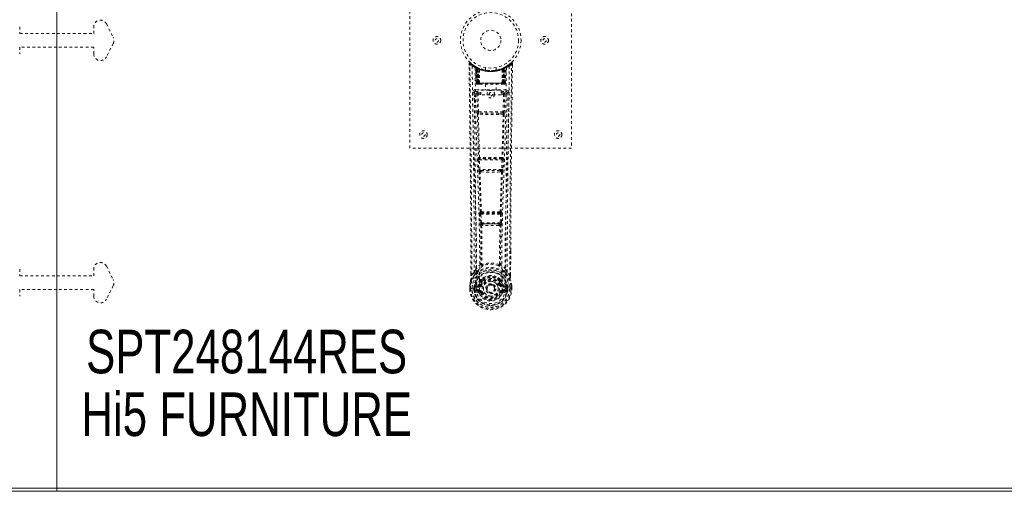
# Model space of a CAD drawing. Header units: inches. Extents: x 28 to 172, y 67 to 114.
# Tile 5 of 8: x 99 to 135, y 67 to 84. Entities that reach past the tile are written whole.
import ezdxf

# ---------------------------------------------------------------- set-up
doc = ezdxf.new("R2010")
doc.units = ezdxf.units.IN
doc.header["$MEASUREMENT"] = 0
doc.linetypes.add('SLD-Dashed', pattern=[0.075, 0.05, -0.025])
doc.linetypes.add('SLD-Solid', pattern=[0])
doc.layers.add('HI5-SYMBOLTEXT', color=5, linetype='SLD-Solid')
doc.styles.add('SLDTEXTSTYLE0', font='TXT', dxfattribs={"width": 0.75})

# ---------------------------------------------------------------- blocks, each defined once
blk = doc.blocks.new('SW_NOTE_0')
at = {"layer": 'HI5-SYMBOLTEXT', "color": 0, "char_height": 1.62, "attachment_point": 1, "style": 'SLDTEXTSTYLE0'}
for s, insert in [('SPT248144RES', (0, 2.088)), ('Hi5 FURNITURE', (-0.172, -0.24))]:
    blk.add_mtext(s, dxfattribs=dict(at, insert=insert))

msp = doc.modelspace()

# ---------------------------------------------------------------- linework, layer by layer
at = {"color": 7, "linetype": 'SLD-Solid', "lineweight": 15}
for p, q in [((100.124, 66.623), (100.124, 113.887)), ((100.124, 113.887), (100.124, 66.623)), ((28.492, 66.623), (100.124, 66.623)), ((28.492, 66.623), (100.124, 66.623)), ((100.124, 66.623), (171.755, 66.623)), ((100.124, 66.623), (171.755, 66.623)), ((100.124, 66.505), (100.124, 66.623)), ((100.124, 66.623), (100.124, 66.505)), ((100.124, 66.505), (28.374, 66.505)), ((171.874, 66.505), (100.124, 66.505))]:
    msp.add_line(p, q, dxfattribs=at)
at = {"color": 7, "linetype": 'SLD-Dashed', "lineweight": 0}
for p, q in [((113.242, 79.255), (113.242, 87.255)), ((119.242, 87.255), (119.242, 79.255)), ((98.749, 83.755), (98.749, 83.505)), ((101.499, 83.505), (101.499, 83.755)), ((101.972, 83.867), (102.222, 83.367)), ((98.749, 83.505), (100.124, 83.505)), ((100.124, 83.505), (101.499, 83.505)), ((98.749, 83.005), (98.749, 82.755)), ((100.124, 83.005), (98.749, 83.005)), ((101.499, 83.005), (100.124, 83.005)), ((101.499, 82.755), (101.499, 83.005)), ((102.222, 83.144), (101.972, 82.644)), ((115.435, 82.396), (115.436, 82.329)), ((115.465, 82.397), (115.485, 82.419)), ((115.526, 82.384), (115.484, 82.418)), ((115.674, 82.281), (115.66, 82.289)), ((115.679, 82.277), (115.666, 82.285)), ((115.727, 82.253), (115.692, 82.271)), ((116.792, 82.271), (116.725, 82.237)), ((116.823, 82.289), (116.81, 82.281)), ((116.999, 82.418), (116.957, 82.384)), ((117.048, 82.397), (117.018, 82.397)), ((117.046, 82.333), (117.047, 82.397)), ((117.047, 82.33), (117.048, 82.397)), ((117.047, 82.33), (117.048, 82.396)), ((115.688, 82.257), (115.675, 82.265)), ((115.696, 81.659), (115.675, 82.265)), ((115.709, 81.659), (115.688, 82.257)), ((115.707, 82.249), (115.73, 81.656)), ((115.775, 82.211), (115.707, 82.246)), ((115.727, 81.659), (115.707, 82.246)), ((115.721, 82.256), (115.747, 82.242)), ((115.735, 82.216), (115.747, 82.242)), ((115.735, 82.216), (115.735, 81.659)), ((115.742, 82.213), (115.735, 82.216)), ((115.742, 82.213), (115.755, 82.239)), ((115.742, 81.659), (115.742, 82.213)), ((115.759, 82.237), (115.744, 82.244)), ((115.747, 82.242), (115.755, 82.239)), ((115.748, 82.21), (115.76, 82.236)), ((115.748, 81.659), (115.748, 82.21)), ((115.748, 82.21), (115.755, 82.206)), ((115.755, 82.206), (115.767, 82.233)), ((115.755, 82.206), (115.755, 81.659)), ((115.759, 82.236), (115.759, 82.237)), ((115.767, 82.201), (115.778, 82.227)), ((115.767, 82.201), (115.767, 81.659)), ((115.773, 82.198), (115.767, 82.201)), ((115.773, 82.198), (115.785, 82.225)), ((115.773, 81.659), (115.773, 82.198)), ((115.775, 82.211), (115.776, 82.21)), ((115.795, 81.659), (115.775, 82.211)), ((115.776, 82.21), (115.795, 81.659)), ((115.778, 82.227), (115.785, 82.225)), ((115.826, 81.659), (115.821, 82.181)), ((116.042, 82.244), (116.042, 82.148)), ((116.442, 82.148), (116.442, 82.244)), ((116.658, 81.659), (116.662, 82.181)), ((116.688, 81.659), (116.707, 82.21)), ((116.708, 82.211), (116.689, 81.659)), ((116.699, 82.225), (116.705, 82.227)), ((116.699, 82.225), (116.71, 82.198)), ((116.705, 82.227), (116.717, 82.201)), ((116.707, 82.21), (116.708, 82.211)), ((116.776, 82.246), (116.708, 82.211)), ((116.717, 82.201), (116.71, 82.198)), ((116.71, 82.198), (116.71, 81.659)), ((116.724, 82.236), (116.717, 82.233)), ((116.717, 81.659), (116.717, 82.201)), ((116.731, 82.24), (116.723, 82.236)), ((116.723, 82.236), (116.735, 82.21)), ((116.725, 82.237), (116.724, 82.236)), ((116.728, 82.206), (116.735, 82.21)), ((116.728, 81.659), (116.728, 82.206)), ((116.729, 82.239), (116.736, 82.242)), ((116.741, 82.213), (116.729, 82.239)), ((116.735, 82.21), (116.735, 81.659)), ((116.736, 82.242), (116.745, 82.246)), ((116.736, 82.242), (116.749, 82.216)), ((116.749, 82.216), (116.741, 82.213)), ((116.741, 82.213), (116.741, 81.659)), ((116.748, 81.659), (116.749, 82.216)), ((116.754, 81.656), (116.776, 82.249)), ((116.756, 81.659), (116.776, 82.246)), ((116.774, 81.659), (116.795, 82.257)), ((116.787, 81.659), (116.809, 82.265)), ((116.809, 82.265), (116.795, 82.257)), ((115.696, 81.659), (115.709, 81.659)), ((115.735, 81.659), (115.696, 81.659)), ((115.727, 81.659), (115.795, 81.659)), ((115.735, 81.659), (115.742, 81.659)), ((115.735, 81.63), (115.743, 81.63)), ((115.739, 81.63), (115.749, 81.63)), ((116.741, 81.659), (115.742, 81.659)), ((115.755, 81.659), (115.748, 81.659)), ((115.749, 81.63), (115.755, 81.63)), ((115.755, 81.659), (116.728, 81.659)), ((115.757, 81.63), (115.811, 81.63)), ((115.767, 81.659), (115.773, 81.659)), ((115.767, 81.63), (115.773, 81.63)), ((116.71, 81.659), (115.773, 81.659)), ((115.811, 81.63), (115.773, 81.63)), ((115.795, 81.659), (115.826, 81.659)), ((115.795, 81.659), (115.795, 81.659)), ((115.825, 81.63), (115.833, 81.63)), ((115.826, 81.659), (116.658, 81.659)), ((115.833, 81.63), (116.65, 81.63)), ((116.047, 81.63), (116.047, 81.408)), ((116.437, 81.408), (116.437, 81.63)), ((116.65, 81.63), (116.658, 81.63)), ((116.658, 81.659), (116.688, 81.659)), ((116.672, 81.63), (116.726, 81.63)), ((116.71, 81.63), (116.672, 81.63)), ((116.689, 81.659), (116.688, 81.659)), ((116.689, 81.659), (116.756, 81.659)), ((116.71, 81.659), (116.717, 81.659)), ((116.71, 81.63), (116.716, 81.63)), ((116.735, 81.659), (116.728, 81.659)), ((116.728, 81.63), (116.735, 81.63)), ((116.735, 81.63), (116.744, 81.63)), ((116.741, 81.659), (116.748, 81.659)), ((116.741, 81.63), (116.748, 81.63)), ((116.787, 81.659), (116.748, 81.659)), ((116.774, 81.659), (116.787, 81.659)), ((115.631, 81.323), (115.629, 81.315)), ((115.629, 81.313), (115.633, 81.025)), ((115.674, 81.421), (115.674, 81.361)), ((116.809, 81.421), (115.674, 81.421)), ((115.674, 81.361), (115.872, 81.361)), ((115.723, 81.258), (115.739, 80.597)), ((115.768, 81.304), (115.768, 81.259)), ((115.872, 81.304), (115.768, 81.304)), ((115.783, 80.598), (115.768, 81.259)), ((115.872, 81.259), (115.768, 81.259)), ((115.872, 81.228), (115.872, 81.408)), ((115.872, 81.408), (116.622, 81.408)), ((116.622, 81.228), (115.872, 81.228)), ((116.622, 81.408), (116.622, 81.228)), ((116.622, 81.361), (116.809, 81.361)), ((116.716, 81.304), (116.622, 81.304)), ((116.716, 81.259), (116.622, 81.259)), ((116.716, 81.259), (116.7, 80.598)), ((116.716, 81.304), (116.716, 81.259)), ((116.76, 81.258), (116.745, 80.597)), ((116.809, 81.361), (116.809, 81.421)), ((116.851, 81.026), (116.854, 81.313)), ((116.854, 81.315), (116.853, 81.323)), ((115.937, 80.506), (115.78, 80.513)), ((116.7, 80.598), (115.783, 80.598)), ((115.944, 80.555), (115.791, 80.557)), ((116.539, 80.555), (115.944, 80.555)), ((116.692, 80.557), (116.539, 80.555)), ((116.703, 80.513), (116.547, 80.506)), ((119.242, 79.255), (113.242, 79.255)), ((115.776, 78.813), (115.794, 78.46)), ((115.791, 78.906), (115.783, 78.903)), ((115.821, 78.815), (116.662, 78.815)), ((115.838, 78.463), (115.821, 78.815)), ((115.827, 78.86), (115.836, 78.864)), ((116.656, 78.86), (115.827, 78.86)), ((116.662, 78.815), (116.645, 78.463)), ((116.648, 78.864), (116.656, 78.86)), ((116.707, 78.813), (116.69, 78.46)), ((116.701, 78.903), (116.692, 78.906)), ((116.645, 78.463), (115.838, 78.463)), ((115.843, 78.367), (115.876, 78.366)), ((115.885, 78.418), (115.853, 78.418)), ((115.885, 78.418), (116.599, 78.418)), ((116.599, 78.418), (116.63, 78.418)), ((116.608, 78.366), (116.64, 78.367)), ((115.831, 76.795), (115.848, 76.478)), ((115.855, 76.89), (115.841, 76.885)), ((115.876, 76.798), (116.608, 76.798)), ((115.892, 76.48), (115.876, 76.798)), ((115.885, 76.842), (115.899, 76.847)), ((116.598, 76.842), (115.885, 76.842)), ((116.584, 76.847), (116.598, 76.842)), ((116.608, 76.798), (116.591, 76.48)), ((116.628, 76.89), (116.643, 76.885)), ((116.652, 76.795), (116.635, 76.478)), ((116.591, 76.48), (115.892, 76.48)), ((115.95, 76.435), (115.911, 76.436)), ((115.95, 76.435), (116.533, 76.435)), ((116.573, 76.436), (116.533, 76.435)), ((115.902, 76.382), (115.943, 76.382)), ((116.541, 76.382), (116.581, 76.382)), ((116.978, 75.447), (116.978, 74.523)), ((116.979, 74.523), (116.982, 75.447)), ((98.749, 74.755), (98.749, 74.505)), ((101.499, 74.505), (101.499, 74.755)), ((101.972, 74.867), (102.222, 74.367)), ((115.63, 74.64), (115.534, 74.524)), ((115.914, 74.942), (115.914, 74.942)), ((116.569, 74.942), (116.569, 74.942)), ((116.949, 74.524), (116.853, 74.64)), ((98.749, 74.505), (100.124, 74.505)), ((100.124, 74.505), (101.499, 74.505)), ((115.504, 74.523), (115.504, 74.576)), ((115.506, 74.577), (115.506, 74.523)), ((115.874, 74.338), (115.873, 74.319)), ((115.881, 74.366), (115.893, 74.384)), ((115.897, 74.332), (115.897, 74.314)), ((116.587, 74.314), (116.586, 74.332)), ((116.591, 74.384), (116.602, 74.366)), ((116.61, 74.338), (116.61, 74.319)), ((98.749, 74.005), (98.749, 73.755)), ((100.124, 74.005), (98.749, 74.005)), ((101.499, 74.005), (100.124, 74.005)), ((101.499, 73.755), (101.499, 74.005)), ((102.222, 74.144), (101.972, 73.644)), ((115.462, 74.142), (115.462, 74.138)), ((115.462, 74.022), (115.462, 74.138)), ((115.462, 74.022), (115.466, 74.022)), ((115.463, 74.138), (115.463, 74.021)), ((115.466, 74.022), (115.519, 74.022)), ((115.492, 74.138), (115.492, 74.024)), ((115.519, 74.022), (115.542, 74.022)), ((115.542, 74.022), (115.701, 74.022)), ((115.613, 74.095), (115.613, 74.096)), ((115.613, 74.024), (115.613, 74.095)), ((115.613, 74.024), (115.613, 74.024)), ((115.643, 74.095), (115.648, 74.113)), ((115.643, 74.094), (115.643, 74.025)), ((115.648, 74.024), (115.643, 74.025)), ((115.648, 74.113), (115.648, 74.103)), ((115.648, 74.103), (115.648, 74.024)), ((115.658, 74.144), (115.655, 74.14)), ((115.659, 74.144), (115.669, 74.156)), ((115.666, 73.904), (115.785, 73.881)), ((115.784, 74.177), (115.669, 74.156)), ((115.669, 74.156), (115.669, 74.156)), ((115.669, 74.156), (115.669, 74.156)), ((115.683, 74.122), (115.813, 74.147)), ((115.683, 74.122), (115.683, 74.092)), ((115.813, 74.122), (115.683, 74.122)), ((115.813, 74.092), (115.683, 74.092)), ((115.696, 73.97), (115.696, 73.94)), ((115.696, 73.97), (115.813, 73.97)), ((115.813, 73.92), (115.696, 73.94)), ((115.696, 73.94), (115.813, 73.94)), ((115.813, 74.147), (115.813, 74.122)), ((115.813, 74.092), (115.813, 74.122)), ((115.813, 73.97), (115.813, 73.94)), ((115.813, 73.92), (115.813, 73.94)), ((115.818, 73.985), (115.818, 73.987)), ((115.868, 74.188), (115.895, 74.177)), ((115.873, 73.876), (115.869, 73.884)), ((115.895, 73.886), (115.873, 73.876)), ((116.085, 74.031), (116.086, 74.047)), ((116.085, 74.023), (116.085, 74.031)), ((116.588, 74.177), (116.616, 74.188)), ((116.611, 73.876), (116.588, 73.886)), ((116.611, 73.876), (116.665, 73.854)), ((116.665, 73.987), (116.665, 73.985)), ((116.67, 74.147), (116.8, 74.122)), ((116.67, 74.147), (116.67, 74.122)), ((116.8, 74.122), (116.67, 74.122)), ((116.67, 74.092), (116.67, 74.122)), ((116.8, 74.092), (116.67, 74.092)), ((116.67, 73.97), (116.67, 73.94)), ((116.67, 73.97), (116.787, 73.97)), ((116.787, 73.94), (116.67, 73.92)), ((116.67, 73.92), (116.67, 73.94)), ((116.67, 73.94), (116.787, 73.94)), ((116.698, 73.881), (116.817, 73.904)), ((116.814, 74.156), (116.7, 74.177)), ((116.783, 74.022), (116.941, 74.022)), ((116.787, 73.94), (116.787, 73.97)), ((116.8, 74.092), (116.8, 74.122)), ((116.814, 74.156), (116.825, 74.145)), ((116.825, 74.145), (116.825, 74.145)), ((116.825, 74.144), (116.825, 74.145)), ((116.829, 74.14), (116.825, 74.144)), ((116.835, 74.113), (116.835, 74.103)), ((116.84, 74.095), (116.835, 74.113)), ((116.835, 74.103), (116.835, 74.024)), ((116.835, 74.024), (116.841, 74.025)), ((116.87, 74.096), (116.841, 74.094)), ((116.841, 74.025), (116.841, 74.094)), ((116.87, 74.096), (116.87, 74.095)), ((116.87, 74.095), (116.87, 74.025)), ((116.941, 74.022), (116.964, 74.022)), ((116.964, 74.022), (117.017, 74.022)), ((116.992, 74.024), (116.992, 74.138)), ((117.017, 74.022), (117.021, 74.022)), ((117.02, 74.021), (117.02, 74.138)), ((117.021, 74.138), (117.021, 74.142)), ((117.021, 74.022), (117.021, 74.138))]:
    msp.add_line(p, q, dxfattribs=at)
at = {"color": 7, "linetype": 'SLD-Dashed', "lineweight": 0, "flags": 128}
for points in [[(115.483, 82.417), (115.476, 82.421), (115.468, 82.423), (115.46, 82.424), (115.452, 82.422), (115.445, 82.419), (115.44, 82.413), (115.437, 82.407), (115.435, 82.399)], [(115.504, 74.576), (115.496, 77.146), (115.469, 79.771), (115.435, 82.397)], [(115.435, 82.397), (115.436, 82.396), (115.437, 82.396), (115.444, 82.397), (115.454, 82.397), (115.459, 82.397), (115.465, 82.397)], [(115.534, 74.524), (115.533, 75.988), (115.524, 77.462), (115.509, 78.909), (115.506, 79.156), (115.503, 79.415), (115.5, 79.63), (115.498, 79.859), (115.494, 80.109), (115.491, 80.38), (115.488, 80.598), (115.485, 80.861), (115.481, 81.185), (115.478, 81.395), (115.475, 81.653), (115.471, 81.915), (115.468, 82.163), (115.465, 82.397)], [(115.554, 82.303), (115.561, 81.256), (115.581, 80.211), (115.61, 79.169), (115.645, 78.131), (115.679, 77.097), (115.705, 76.067), (115.713, 75.042), (115.701, 74.022)], [(115.691, 82.272), (115.651, 82.295), (115.602, 82.327)], [(115.668, 82.282), (115.675, 82.271), (115.679, 82.257)], [(116.93, 82.303), (116.922, 81.256), (116.903, 80.211), (116.873, 79.169), (116.838, 78.131), (116.804, 77.097), (116.779, 76.067), (116.77, 75.042), (116.783, 74.022)], [(116.881, 82.328), (116.833, 82.295), (116.788, 82.27)], [(116.949, 74.524), (116.951, 75.99), (116.96, 77.462), (116.974, 78.909), (116.977, 79.13), (116.98, 79.36), (116.982, 79.563), (116.985, 79.762), (116.987, 79.977), (116.989, 80.127), (116.991, 80.284), (116.993, 80.441), (116.995, 80.558), (116.996, 80.698), (116.999, 80.86), (117.003, 81.193), (117.006, 81.397), (117.009, 81.652), (117.012, 81.913), (117.015, 82.162), (117.018, 82.397)], [(116.998, 82.419), (116.966, 82.391), (116.957, 82.384)], [(116.982, 75.447), (116.987, 77.146), (117.015, 79.771), (117.047, 82.33)], [(117.045, 82.396), (117.043, 82.404), (117.04, 82.412), (117.035, 82.418), (117.029, 82.423), (117.021, 82.426), (117.014, 82.427), (117.007, 82.425), (117, 82.421)], [(115.663, 82.248), (115.672, 81.203), (115.693, 80.16), (115.725, 79.12), (115.762, 78.084), (115.799, 77.053), (115.825, 76.026), (115.833, 75.004), (115.818, 73.988)], [(115.706, 82.254), (115.707, 82.248), (115.707, 82.246)], [(116.439, 82.148), (116.441, 82.148), (116.423, 82.145), (116.385, 82.139), (116.33, 82.134), (116.266, 82.131), (116.242, 82.13)], [(116.821, 82.248), (116.812, 81.203), (116.79, 80.16), (116.759, 79.12), (116.721, 78.085), (116.685, 77.054), (116.659, 76.027), (116.651, 75.005), (116.665, 73.988)], [(115.709, 81.659), (115.713, 81.659), (115.721, 81.659), (115.734, 81.659), (115.748, 81.659)], [(115.727, 81.66), (115.728, 81.653), (115.729, 81.651)], [(115.767, 81.659), (115.759, 81.659), (115.751, 81.659), (115.744, 81.659), (115.738, 81.659), (115.733, 81.659), (115.73, 81.659), (115.728, 81.659), (115.727, 81.659)], [(115.757, 81.63), (115.757, 81.63), (115.759, 81.63)], [(116.756, 81.659), (116.756, 81.659), (116.754, 81.659), (116.75, 81.659), (116.745, 81.659), (116.739, 81.659), (116.732, 81.659), (116.725, 81.659), (116.717, 81.659)], [(116.735, 81.659), (116.75, 81.659), (116.762, 81.659), (116.771, 81.659), (116.774, 81.659)], [(115.569, 81.315), (115.571, 81.179), (115.573, 81.007), (115.576, 80.798), (115.579, 80.553), (115.582, 80.304), (115.585, 80.085), (115.587, 79.931), (115.589, 79.793), (115.591, 79.672), (115.593, 79.516), (115.595, 79.353), (115.597, 79.197), (115.606, 78.384), (115.615, 77.566), (115.623, 76.593), (115.628, 75.603), (115.63, 74.64)], [(115.629, 81.315), (115.653, 81.287), (115.723, 81.258)], [(115.768, 81.304), (115.698, 81.332), (115.674, 81.361)], [(115.768, 81.259), (115.752, 81.259), (115.738, 81.258), (115.728, 81.258), (115.723, 81.258)], [(116.809, 81.361), (116.785, 81.332), (116.716, 81.304)], [(116.76, 81.258), (116.756, 81.258), (116.746, 81.258), (116.732, 81.259), (116.716, 81.259)], [(116.76, 81.258), (116.83, 81.287), (116.854, 81.315)], [(116.853, 74.64), (116.854, 75.16), (116.855, 75.693), (116.858, 76.239), (116.861, 76.753), (116.866, 77.283), (116.871, 77.835), (116.876, 78.324), (116.879, 78.581), (116.882, 78.854), (116.886, 79.143), (116.89, 79.447), (116.893, 79.722), (116.897, 79.963), (116.899, 80.154), (116.902, 80.369), (116.905, 80.61), (116.908, 80.835), (116.911, 81.028), (116.913, 81.188), (116.914, 81.315)], [(115.783, 80.598), (115.768, 80.598), (115.753, 80.597), (115.743, 80.597), (115.739, 80.597)], [(115.747, 80.515), (115.767, 79.709), (115.791, 78.906)], [(115.825, 78.903), (115.8, 79.707), (115.78, 80.513)], [(116.547, 80.506), (116.242, 80.506), (115.937, 80.506)], [(116.539, 80.555), (116.242, 80.555), (115.944, 80.555)], [(116.703, 80.513), (116.683, 79.707), (116.658, 78.903)], [(116.736, 80.515), (116.717, 79.709), (116.692, 78.906)], [(116.745, 80.597), (116.74, 80.597), (116.73, 80.597), (116.716, 80.598), (116.7, 80.598)], [(115.821, 78.815), (115.806, 78.814), (115.791, 78.814), (115.781, 78.813), (115.776, 78.813)], [(116.707, 78.813), (116.702, 78.813), (116.692, 78.814), (116.678, 78.814), (116.662, 78.815)], [(115.838, 78.463), (115.823, 78.462), (115.809, 78.461), (115.798, 78.461), (115.794, 78.46)], [(115.794, 78.46), (115.796, 78.428), (115.796, 78.426)], [(115.809, 78.371), (115.833, 77.629), (115.855, 76.89)], [(115.891, 76.884), (115.868, 77.624), (115.843, 78.367)], [(116.64, 78.367), (116.615, 77.624), (116.593, 76.884)], [(116.675, 78.371), (116.65, 77.629), (116.628, 76.89)], [(116.69, 78.46), (116.685, 78.461), (116.675, 78.461), (116.661, 78.462), (116.645, 78.463)], [(116.69, 78.46), (116.687, 78.428), (116.687, 78.426)], [(115.876, 76.798), (115.861, 76.797), (115.847, 76.796), (115.837, 76.796), (115.831, 76.795)], [(115.876, 76.798), (115.875, 76.806), (115.875, 76.814), (115.876, 76.822), (115.877, 76.829), (115.88, 76.839), (115.885, 76.842)], [(116.598, 76.842), (116.603, 76.839), (116.607, 76.829), (116.608, 76.822), (116.608, 76.814), (116.608, 76.806), (116.608, 76.798)], [(116.652, 76.795), (116.647, 76.796), (116.636, 76.796), (116.622, 76.797), (116.608, 76.798)], [(115.892, 76.48), (115.877, 76.479), (115.863, 76.479), (115.853, 76.478), (115.848, 76.478)], [(116.533, 76.435), (116.242, 76.434), (115.95, 76.435)], [(116.573, 76.436), (116.574, 76.436), (116.575, 76.437), (116.578, 76.44), (116.584, 76.45), (116.588, 76.464), (116.591, 76.48)], [(116.635, 76.478), (116.63, 76.478), (116.62, 76.479), (116.606, 76.479), (116.591, 76.48)], [(115.867, 76.389), (115.877, 75.668), (115.878, 74.95)], [(115.902, 76.382), (115.913, 75.661), (115.914, 74.942)], [(116.541, 76.382), (116.242, 76.38), (115.943, 76.382)], [(116.569, 74.942), (116.57, 75.661), (116.581, 76.382)], [(116.617, 76.389), (116.606, 75.668), (116.605, 74.95)], [(115.672, 74.601), (115.572, 74.477), (115.493, 74.323)], [(115.876, 74.941), (115.776, 74.853), (115.689, 74.753)], [(115.782, 74.704), (115.777, 74.698), (115.768, 74.689)], [(115.876, 74.941), (115.878, 74.931), (115.883, 74.922), (115.889, 74.916), (115.896, 74.913), (115.904, 74.913), (115.912, 74.916), (115.919, 74.922), (115.924, 74.931)], [(115.914, 74.942), (115.914, 74.94), (115.915, 74.938), (115.918, 74.935), (115.924, 74.931)], [(116.559, 74.931), (116.564, 74.922), (116.571, 74.916), (116.579, 74.913), (116.587, 74.913), (116.595, 74.916), (116.601, 74.922), (116.605, 74.931), (116.607, 74.941)], [(116.794, 74.753), (116.708, 74.853), (116.607, 74.941)], [(116.716, 74.689), (116.707, 74.698), (116.701, 74.704)], [(116.811, 74.601), (116.912, 74.477), (116.991, 74.323)], [(115.493, 74.323), (115.476, 74.243), (115.462, 74.142)], [(115.462, 74.138), (115.475, 74.235), (115.491, 74.312)], [(115.493, 74.323), (115.491, 74.317), (115.491, 74.312)], [(115.534, 74.524), (115.528, 74.524), (115.522, 74.524), (115.516, 74.524), (115.511, 74.524), (115.507, 74.524), (115.505, 74.523), (115.504, 74.523), (115.504, 74.523)], [(115.873, 74.319), (115.841, 74.267), (115.811, 74.199)], [(115.925, 74.301), (115.895, 74.252), (115.868, 74.188)], [(116.024, 74.471), (115.967, 74.442), (115.893, 74.384)], [(116.591, 74.384), (116.516, 74.442), (116.459, 74.471)], [(116.616, 74.188), (116.588, 74.252), (116.558, 74.301)], [(116.61, 74.319), (116.643, 74.267), (116.672, 74.199)], [(116.979, 74.523), (116.979, 74.523), (116.978, 74.523), (116.976, 74.524), (116.972, 74.524), (116.967, 74.524), (116.961, 74.524), (116.955, 74.524), (116.949, 74.524)], [(116.992, 74.312), (116.992, 74.317), (116.991, 74.323)], [(117.021, 74.142), (117.01, 74.232), (116.991, 74.323)], [(117.021, 74.138), (117.009, 74.235), (116.992, 74.312)], [(115.462, 74.142), (115.463, 74.142), (115.465, 74.142), (115.468, 74.141), (115.472, 74.141), (115.476, 74.14), (115.481, 74.14), (115.486, 74.139), (115.492, 74.138)], [(115.462, 74.138), (115.462, 74.138), (115.463, 74.138), (115.465, 74.138), (115.469, 74.138), (115.474, 74.138), (115.479, 74.138), (115.485, 74.138), (115.492, 74.138)], [(115.492, 74.024), (115.485, 74.024), (115.479, 74.023), (115.474, 74.023), (115.469, 74.023), (115.465, 74.022), (115.463, 74.022), (115.462, 74.022), (115.462, 74.022)], [(115.613, 74.096), (115.624, 74.095), (115.633, 74.095), (115.639, 74.094), (115.643, 74.094)], [(115.643, 74.025), (115.639, 74.024), (115.633, 74.024), (115.624, 74.024), (115.613, 74.024)], [(115.643, 74.094), (115.643, 74.094), (115.643, 74.095)], [(115.683, 74.092), (115.665, 74.095), (115.648, 74.103)], [(115.654, 73.953), (115.673, 73.966), (115.696, 73.97)], [(115.811, 74.199), (115.797, 74.182), (115.784, 74.177)], [(116.665, 73.985), (116.659, 73.908), (116.636, 73.834), (116.597, 73.765), (116.543, 73.705), (116.478, 73.656), (116.404, 73.62), (116.324, 73.598), (116.242, 73.591), (116.159, 73.598), (116.079, 73.62), (116.005, 73.656), (115.94, 73.705), (115.886, 73.765), (115.847, 73.834), (115.824, 73.908), (115.818, 73.985)], [(115.923, 74.165), (115.917, 74.168), (115.912, 74.17), (115.908, 74.172), (115.903, 74.173), (115.9, 74.175), (115.897, 74.176), (115.896, 74.177), (115.895, 74.177)], [(115.923, 73.897), (115.917, 73.895), (115.912, 73.893), (115.908, 73.891), (115.903, 73.889), (115.9, 73.888), (115.897, 73.887), (115.896, 73.886), (115.895, 73.886)], [(116.561, 74.165), (116.566, 74.168), (116.571, 74.17), (116.576, 74.172), (116.58, 74.173), (116.583, 74.175), (116.586, 74.176), (116.588, 74.177), (116.588, 74.177)], [(116.561, 73.897), (116.566, 73.895), (116.571, 73.893), (116.576, 73.891), (116.58, 73.889), (116.583, 73.888), (116.586, 73.887), (116.588, 73.886), (116.588, 73.886)], [(116.62, 73.892), (116.615, 73.885), (116.611, 73.876)], [(116.67, 73.92), (116.633, 73.906), (116.62, 73.892)], [(116.672, 74.199), (116.686, 74.182), (116.7, 74.177)], [(116.787, 73.97), (116.81, 73.966), (116.83, 73.953)], [(116.835, 74.103), (116.819, 74.095), (116.8, 74.092)], [(116.84, 74.095), (116.84, 74.094), (116.841, 74.094)], [(117.021, 74.142), (117.02, 74.142), (117.018, 74.142), (117.015, 74.141), (117.012, 74.141), (117.007, 74.14), (117.002, 74.14), (116.997, 74.139), (116.992, 74.138)], [(116.992, 74.138), (116.998, 74.138), (117.004, 74.138), (117.01, 74.138), (117.014, 74.138), (117.018, 74.138), (117.02, 74.138), (117.022, 74.138), (117.021, 74.138)], [(117.021, 74.022), (117.022, 74.022), (117.02, 74.022), (117.018, 74.022), (117.014, 74.023), (117.01, 74.023), (117.004, 74.023), (116.998, 74.024), (116.992, 74.024)]]:
    msp.add_lwpolyline(points, dxfattribs=at)
at = {"color": 7, "linetype": 'SLD-Dashed', "lineweight": 0}
for centre, radius in [((116.242, 83.255), 1.125), ((116.242, 83.255), 1.03), ((114.242, 83.255), 0.14), ((116.242, 83.255), 0.376), ((118.242, 83.255), 0.141), ((114.242, 83.255), 0.0625), ((118.242, 83.255), 0.0625), ((116.242, 81.255), 0.14), ((116.242, 81.255), 0.0625), ((113.742, 79.755), 0.14), ((113.742, 79.755), 0.0625), ((118.742, 79.755), 0.14), ((118.742, 79.755), 0.0625), ((116.242, 74.031), 0.7), ((116.242, 74.031), 0.69), ((116.242, 74.031), 0.623), ((116.242, 74.031), 0.32), ((116.242, 74.031), 0.275), ((116.242, 74.031), 0.187), ((116.242, 74.031), 0.157), ((116.242, 74.031), 0.142), ((116.242, 74.031), 0.14), ((116.242, 74.031), 0.138)]:
    msp.add_circle(centre, radius, dxfattribs=at)
for centre, radius, start, end in [((101.749, 83.755), 0.25, 26.5651, 180), ((101.999, 83.255), 0.25, 333.4349, 26.5651), ((101.749, 82.755), 0.25, 180, 333.4349), ((115.465, 82.397), 0.03, 47.8665, 180.7172), ((116.244, 83.301), 1.213, 228.176, 235.3198), ((116.242, 83.256), 1.158, 227.8704, 312.1291), ((116.24, 83.254), 1.125, 227.9131, 235.3576), ((115.584, 82.303), 0.03, 55.9363, 179.8254), ((116.229, 83.494), 1.369, 240.4501, 245.5704), ((116.242, 83.256), 1.129, 235.3549, 240.4877), ((115.645, 82.264), 0.03, 1.9866, 58.9548), ((116.249, 83.267), 1.141, 238.9655, 239.8373), ((115.625, 82.227), 0.0714, 31.6299, 58.94), ((115.704, 82.235), 0.0429, 114.156, 163.0327), ((115.658, 82.256), 0.0299, 1.906, 59.7208), ((116.241, 83.253), 1.125, 239.7343, 244.7308), ((116.251, 83.275), 1.152, 239.9569, 244.0354), ((116.242, 83.255), 1.127, 240.489, 299.511), ((115.677, 82.245), 0.03, 16.9045, 61.2677), ((115.677, 82.245), 0.0299, 1.7962, 60.7709), ((116.237, 83.247), 1.118, 240.7824, 245.7571), ((116.243, 83.253), 1.125, 294.2601, 299.2004), ((116.806, 82.245), 0.0299, 119.2324, 178.1849), ((116.804, 82.247), 0.0273, 117.6594, 182.2997), ((116.256, 83.23), 1.098, 298.6349, 300.267), ((116.825, 82.256), 0.0299, 120.2792, 178.094), ((116.242, 83.255), 1.127, 299.5107, 304.6495), ((116.78, 82.235), 0.0429, 16.9946, 65.8154), ((116.839, 82.264), 0.03, 121.0431, 178.0318), ((116.255, 83.493), 1.368, 294.4294, 299.5522), ((116.247, 83.249), 1.119, 304.6257, 312.0894), ((116.9, 82.303), 0.03, 0.1643, 124.074), ((116.243, 83.296), 1.208, 304.6663, 311.8431), ((117.018, 82.397), 0.03, 359.2754, 132.1409), ((116.948, 82.353), 0.0833, 31.8723, 52.5893), ((116.242, 83.287), 1.19, 240.8884, 299.1116), ((116.22, 82.875), 0.818, 228.2495, 233.6448), ((116.224, 82.877), 0.819, 229.1655, 234.475), ((116.221, 82.867), 0.807, 230.3866, 235.6794), ((116.242, 83.254), 1.155, 244.3785, 295.6215), ((116.242, 83.254), 1.155, 245.0796, 294.9204), ((115.746, 82.21), 0.0297, 1.4648, 64.5376), ((115.747, 82.209), 0.0297, 1.4808, 64.5741), ((116.242, 83.254), 1.155, 246.0605, 293.9395), ((116.197, 82.806), 0.73, 234.7839, 238.9967), ((115.792, 82.199), 0.0345, 328.9656, 15.1602), ((116.242, 83.219), 1.12, 247.9469, 292.0531), ((116.692, 82.199), 0.0346, 164.894, 210.9798), ((116.285, 82.808), 0.731, 301.0052, 305.2087), ((116.737, 82.209), 0.0297, 115.4217, 178.5379), ((116.738, 82.21), 0.0297, 115.465, 178.5326), ((118.154, 82.883), 1.578, 204.3436, 205.3906), ((116.262, 82.867), 0.806, 304.3192, 309.6148), ((116.267, 82.867), 0.807, 305.4849, 310.8747), ((116.792, 82.114), 0.138, 89.4175, 113.4589), ((116.256, 82.884), 0.83, 306.3907, 311.7107), ((115.726, 81.66), 0.03, 182.0013, 269.988), ((115.757, 81.703), 0.0742, 215.9463, 253.2629), ((115.739, 81.66), 0.03, 181.967, 269.9686), ((115.753, 81.798), 0.166, 259.5981, 268.3453), ((115.757, 81.66), 0.03, 181.9417, 269.931), ((116.154, 81.652), 0.412, 179.0055, 183.0376), ((116.35, 81.653), 0.602, 179.4313, 182.0026), ((116.179, 81.652), 0.424, 179.0376, 182.9497), ((116.209, 81.652), 0.443, 179.0824, 182.8307), ((116.223, 81.652), 0.45, 179.1042, 182.7903), ((115.825, 81.66), 0.0299, 181.7919, 269.8107), ((115.824, 81.66), 0.0299, 181.8008, 269.8108), ((115.861, 81.653), 0.0354, 169.2748, 219.1951), ((116.621, 81.653), 0.0369, 321.8565, 9.6562), ((116.658, 81.66), 0.0299, 270.1892, 358.1992), ((116.659, 81.66), 0.0299, 270.1803, 358.2082), ((116.262, 81.652), 0.448, 357.1934, 0.8935), ((116.721, 81.666), 0.0356, 262.0688, 350.2915), ((116.268, 81.652), 0.448, 357.1934, 0.8935), ((116.726, 81.66), 0.03, 270.06, 358.0763), ((116.3, 81.652), 0.429, 357.0814, 0.9498), ((116.164, 81.653), 0.571, 357.9287, 0.6375), ((116.73, 81.795), 0.163, 271.7012, 280.6282), ((116.327, 81.652), 0.415, 356.9683, 0.9701), ((116.744, 81.66), 0.03, 270.0353, 358.0202), ((116.727, 81.703), 0.0742, 286.7328, 324.058), ((116.758, 81.66), 0.03, 270.0068, 358.0038), ((115.674, 81.316), 0.105, 90.0048, 180.7376), ((115.605, 79.713), 1.603, 89.1359, 91.2809), ((-383.948, 73.434), 499.639, 0.15126, 0.90385), ((115.673, 81.319), 0.0423, 88.0367, 173.4344), ((115.768, 81.259), 0.0451, 90.4333, 180.8967), ((116.715, 81.259), 0.0451, 359.0386, 89.5698), ((616.295, 73.435), 499.503, 179.09601, 179.8488), ((116.809, 81.316), 0.105, 359.2624, 89.9952), ((116.811, 81.319), 0.0423, 6.5779, 91.951), ((116.879, 79.713), 1.602, 88.719, 90.8642), ((116.14, 80.597), 0.401, 180.0766, 191.8348), ((115.793, 80.511), 0.0456, 91.7532, 175.826), ((115.773, 80.653), 0.141, 259.4751, 273.0481), ((115.89, 80.509), 0.11, 154.2178, 178.331), ((115.888, 80.597), 0.105, 179.6275, 202.4667), ((116.025, 80.518), 0.0888, 155.6046, 187.6399), ((116.458, 80.518), 0.0888, 352.3625, 24.4034), ((116.595, 80.597), 0.105, 337.5281, 0.365), ((116.592, 80.509), 0.111, 1.7877, 25.6528), ((116.691, 80.511), 0.0456, 4.1697, 88.2466), ((116.711, 80.651), 0.139, 266.8525, 280.6243), ((116.343, 80.597), 0.402, 348.1518, 359.9204), ((115.983, 78.844), 0.209, 163.5187, 188.4015), ((115.828, 78.905), 0.0451, 182.9209, 269.4086), ((115.836, 78.909), 0.0451, 182.9814, 269.3856), ((115.818, 78.993), 0.091, 253.0055, 274.8366), ((115.875, 78.83), 0.0563, 148.2306, 195.7422), ((116.242, 42.268), 36.637, 89.3487, 90.6512), ((115.88, 78.896), 0.055, 173.1648, 216.3307), ((116.242, 46.052), 32.814, 89.2909, 90.7091), ((116.647, 78.909), 0.0451, 270.6188, 357.0081), ((116.604, 78.896), 0.0546, 323.505, 6.9996), ((116.655, 78.905), 0.0451, 270.595, 357.0816), ((116.608, 78.83), 0.0564, 344.2823, 31.745), ((116.666, 78.993), 0.0908, 265.1464, 287.0236), ((116.5, 78.844), 0.209, 351.587, 16.493), ((115.932, 78.428), 0.136, 180.7152, 204.7101), ((115.854, 78.372), 0.0456, 91.2563, 181.8237), ((115.836, 78.45), 0.0837, 251.12, 275.2087), ((115.906, 78.461), 0.068, 178.369, 218.9026), ((115.93, 78.377), 0.0868, 151.6283, 186.5679), ((115.956, 78.379), 0.0814, 151.3116, 188.7474), ((116.242, 111.146), 32.782, 269.3605, 270.6395), ((116.242, 111.771), 33.356, 269.387, 270.613), ((116.527, 78.379), 0.0814, 351.2532, 28.6883), ((116.577, 78.461), 0.068, 321.1021, 1.6362), ((116.63, 78.375), 0.0425, 40.4722, 90.3943), ((116.554, 78.377), 0.087, 353.4692, 28.3355), ((116.648, 78.451), 0.0843, 264.8753, 288.7925), ((116.63, 78.373), 0.0448, 357.946, 42.8932), ((116.551, 78.428), 0.136, 335.3346, 359.2502), ((115.992, 76.824), 0.163, 158.1196, 190.2249), ((115.886, 76.888), 0.0451, 183.2204, 269.1418), ((115.9, 76.892), 0.0451, 183.3944, 269.1011), ((115.884, 76.959), 0.075, 247.0707, 274.8932), ((115.948, 76.878), 0.0578, 174.2259, 212.3489), ((116.242, 39.511), 37.374, 89.4617, 90.5381), ((116.242, 44.264), 32.585, 89.3979, 90.6021), ((116.583, 76.892), 0.0451, 270.9007, 356.6038), ((116.536, 76.878), 0.0574, 327.5148, 5.9243), ((116.599, 76.959), 0.0749, 265.0991, 292.944), ((116.598, 76.888), 0.0451, 270.862, 356.7698), ((116.491, 76.824), 0.163, 349.7759, 21.8738), ((116.029, 76.469), 0.181, 177.2231, 206.4641), ((115.912, 76.39), 0.0457, 91.8546, 181.7263), ((115.95, 76.478), 0.0575, 177.8322, 227.5784), ((116.005, 76.393), 0.103, 155.9511, 186.1563), ((116.042, 76.395), 0.101, 156.5218, 187.7621), ((116.441, 76.395), 0.101, 352.2474, 23.4589), ((116.571, 76.39), 0.0457, 358.2763, 88.1428), ((116.478, 76.393), 0.104, 353.8697, 24.0229), ((116.455, 76.469), 0.181, 333.5342, 2.781), ((115.897, 76.455), 0.073, 245.7449, 274.5986), ((116.587, 76.456), 0.0735, 265.5169, 294.1422), ((101.749, 74.755), 0.25, 26.5651, 180), ((116.242, 74.018), 0.966, 70.819, 109.1816), ((116.242, 74.031), 0.787, 8.0937, 171.9063), ((116.242, 74.031), 0.758, 8.0936, 171.9064), ((116.242, 74.031), 0.632, 5.8274, 174.1726), ((110.845, 77.219), 5.436, 331.677, 333.0223), ((115.963, 74.957), 0.46, 223.656, 230.8341), ((116.242, 74.031), 0.602, 6.0327, 173.9673), ((117.223, 73.023), 2.212, 131.1314, 134.4919), ((115.75, 74.755), 0.0608, 182.5715, 302.0035), ((116.514, 74.192), 0.893, 128.8512, 145.0117), ((115.865, 74.949), 0.0134, 326.0978, 3.2826), ((115.937, 74.946), 0.0608, 184.0446, 286.2245), ((115.911, 75.013), 0.0709, 242.7181, 272.7135), ((115.996, 74.948), 0.0738, 193.2416, 235.0159), ((116.242, 74.094), 0.844, 70.0603, 109.9397), ((116.547, 74.946), 0.0608, 253.7695, 355.9614), ((116.487, 74.948), 0.0738, 304.9702, 346.7638), ((115.969, 74.192), 0.893, 34.9912, 51.1459), ((116.556, 74.943), 0.0128, 282.3258, 353.3863), ((116.573, 75.013), 0.0708, 267.2805, 297.2844), ((116.618, 74.949), 0.0133, 176.8109, 213.9217), ((116.733, 74.755), 0.0608, 238.0041, 357.428), ((115.259, 73.021), 2.215, 45.5089, 48.865), ((121.589, 77.193), 5.38, 206.9726, 208.3318), ((116.52, 74.958), 0.461, 309.1711, 316.3353), ((101.999, 74.255), 0.25, 333.4349, 26.5651), ((114.318, 74.493), 1.187, 351.2122, 1.4285), ((112.017, 75.141), 3.57, 346.749, 350.056), ((116.106, 73.941), 0.492, 115.7066, 155.4819), ((116.05, 73.934), 0.441, 113.5936, 149.7449), ((115.918, 74.341), 0.0448, 146.2181, 184.9431), ((115.904, 74.322), 0.0305, 185.7142, 315.4508), ((115.895, 74.359), 0.0459, 241.1247, 271.7035), ((115.896, 74.378), 0.046, 241.1899, 271.7136), ((115.932, 74.387), 0.0396, 185.176, 232.8724), ((116.242, 74.031), 0.376, 22.774, 157.226), ((116.242, 74.019), 0.453, 40.4514, 139.5486), ((115.93, 74.331), 0.033, 131.6355, 178.105), ((115.924, 74.336), 0.0347, 219.3919, 272.7352), ((116.242, 73.992), 0.494, 47.4886, 132.5114), ((116.242, 74.031), 0.346, 22.7742, 157.2258), ((116.242, 74.038), 0.411, 39.7062, 140.2938), ((116.242, 74.031), 0.275, 82.5715, 262.5717), ((116.242, 74.051), 0.473, 62.615, 117.385), ((116.242, 74.031), 0.275, 262.5717, 82.5715), ((116.58, 74.322), 0.0305, 224.5499, 354.2819), ((116.56, 74.336), 0.0348, 267.2711, 320.5948), ((116.551, 74.387), 0.0396, 307.1177, 354.8359), ((116.553, 74.331), 0.033, 1.8767, 48.3828), ((116.588, 74.378), 0.046, 268.2965, 298.8), ((116.588, 74.359), 0.0459, 268.3056, 298.8662), ((116.372, 73.935), 0.499, 24.8906, 63.9925), ((116.565, 74.341), 0.0448, 355.0743, 33.949), ((116.434, 73.934), 0.441, 30.2271, 66.4266), ((120.461, 75.14), 3.565, 189.9414, 193.2536), ((118.166, 74.493), 1.188, 178.5748, 188.7871), ((116.242, 74.031), 0.78, 180, 359.3038), ((116.242, 74.031), 0.78, 180.7166, 359.2834), ((116.242, 74.031), 0.75, 180.5684, 359.4316), ((116.242, 74.031), 0.629, 180.6526, 359.3474), ((116.242, 74.031), 0.599, 180.6527, 359.3473), ((115.763, 74.099), 0.116, 159.6233, 173.1122), ((116.242, 74.031), 0.593, 180.6711, 187.6091), ((115.858, 73.98), 0.206, 187.663, 201.6586), ((115.682, 74.153), 0.0306, 205.4194, 270.9385), ((115.695, 73.91), 0.0299, 88.0376, 192.1165), ((116.242, 74.016), 0.541, 179.3501, 0.6499), ((115.824, 74.22), 0.233, 238.0383, 268.5926), ((115.813, 74.177), 0.0299, 181.1742, 268.9518), ((115.814, 73.89), 0.0301, 91.4228, 197.6441), ((115.776, 73.836), 0.0455, 22.5006, 78.6804), ((115.841, 74.205), 0.031, 190.1767, 328.3497), ((115.807, 74.212), 0.0649, 274.9252, 338.6829), ((115.813, 74.211), 0.089, 270, 337.226), ((115.813, 74.211), 0.119, 269.9999, 337.228), ((115.813, 73.851), 0.119, 22.772, 90.0001), ((115.813, 73.851), 0.089, 22.774, 90), ((115.807, 73.849), 0.0715, 29.6286, 85.2064), ((115.272, 75.231), 1.482, 291.6263, 293.9202), ((116.242, 74.031), 0.4, 202.774, 337.226), ((116.242, 74.031), 0.376, 202.774, 337.226), ((116.242, 74.031), 0.346, 202.7742, 337.2258), ((116.242, 74.031), 0.156, 65.2931, 110.0155), ((116.67, 74.211), 0.119, 202.772, 270.0024), ((116.67, 73.851), 0.119, 89.9976, 157.228), ((116.67, 74.211), 0.089, 202.774, 270), ((116.67, 73.851), 0.089, 90, 157.226), ((116.642, 74.205), 0.031, 211.566, 349.9075), ((116.676, 74.212), 0.0649, 201.3168, 265.0799), ((116.664, 74.209), 0.221, 270.3097, 302.5194), ((116.707, 73.836), 0.0454, 101.2543, 157.5727), ((116.67, 74.177), 0.0299, 271.0955, 358.7876), ((116.67, 73.89), 0.0301, 342.353, 88.571), ((116.788, 73.91), 0.0299, 347.8961, 91.9498), ((116.801, 74.153), 0.0306, 269.0802, 334.5619), ((116.626, 73.98), 0.206, 338.3454, 352.3434), ((116.749, 74.106), 0.0865, 4.5766, 22.6686), ((116.242, 74.031), 0.593, 352.3909, 359.3289), ((116.843, 72.976), 1.048, 88.5368, 90.1566), ((116.992, 74.138), 0.03, 0.0028, 5.051), ((101.749, 73.755), 0.25, 180, 333.4349), ((116.242, 74.031), 0.459, 202.774, 337.226)]:
    msp.add_arc(centre, radius, start, end, dxfattribs=at)

# ---------------------------------------------------------------- block references
at = {"layer": 'HI5-SYMBOLTEXT', "color": 5}
msp.add_blockref('SW_NOTE_0', (101.214, 70.419), dxfattribs=at)

doc.saveas('drawing.dxf')
